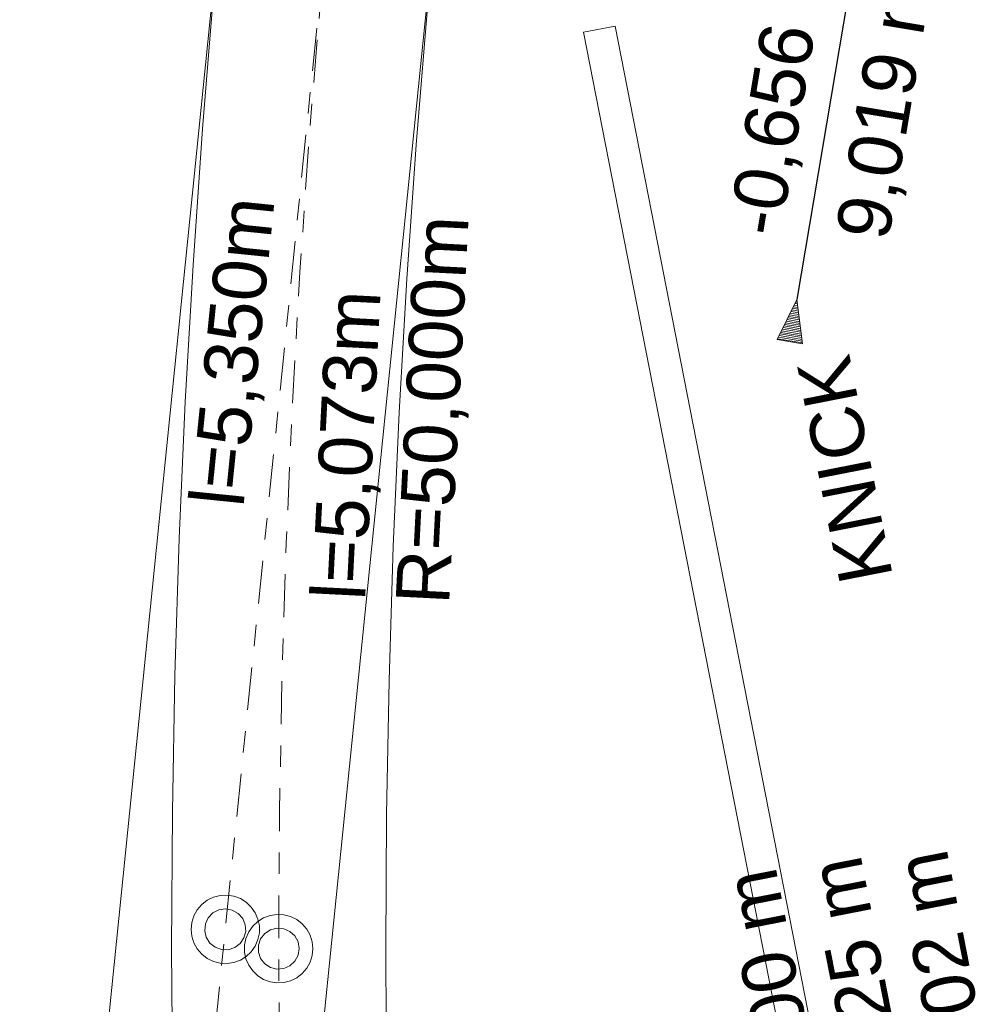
# Model space of a CAD drawing. Extents: x 4534443 to 4534638, y 5622054 to 5622365.
# Tile 63 of 79: x 4534532.08 to 4534536.51, y 5622313.47 to 5622318.07. Entities that reach past the tile are written whole.
import ezdxf

# ---------------------------------------------------------------- set-up
doc = ezdxf.new("R2010")
doc.units = 0
doc.linetypes.add('LT00000', pattern=[0])
doc.linetypes.add('LT00008', pattern=[0.42, 0.2, -0.1, 0.02, -0.1])
for name, color, linetype, lineweight, true_color in [('A-ELEMENTE', 18, 'LT00000', 5, 0x000000), ('A-LAENGEN', 18, 'LT00000', 5, 0x000000), ('ACHSEN', 18, 'LT00000', 5, 0x000000), ('GLEISE', 18, 'LT00000', 5, 0x000000), ('NEIGUNG', 18, 'LT00000', 5, 0x000000), ('Rundbord', 18, 'LT00000', 5, 0x000000)]:
    doc.layers.add(name, color=color, linetype=linetype, lineweight=lineweight, true_color=true_color)
doc.styles.add('TS100', font='arial.ttf', dxfattribs={"height": 0.2})

# ---------------------------------------------------------------- blocks, each defined once
blk = doc.blocks.new('SYMB1109')
at = {"color": 0, "linetype": 'ByBlock', "lineweight": -2, "flags": 128}
for points in [[(0.5, 0), (0.489765, 0.100649), (0.459479, 0.197178), (0.410382, 0.285634), (0.344483, 0.362396), (0.264482, 0.424322), (0.173653, 0.468876), (0.075714, 0.494234), (-0.025325, 0.499358), (-0.125326, 0.484039), (-0.220197, 0.448902), (-0.306053, 0.395388), (-0.379379, 0.325686), (-0.437173, 0.242651), (-0.47707, 0.149682), (-0.497435, 0.050584), (-0.497435, -0.050584), (-0.47707, -0.149682), (-0.437173, -0.242651), (-0.379379, -0.325686), (-0.306053, -0.395388), (-0.220197, -0.448902), (-0.125326, -0.484039), (-0.025325, -0.499358), (0.075714, -0.494234), (0.173653, -0.468876), (0.264482, -0.424322), (0.344483, -0.362396), (0.410382, -0.285634), (0.459479, -0.197178), (0.489765, -0.100649), (0.5, 0)], [(0.3, 0), (0.283745, 0.09741), (0.236742, 0.184264), (0.164084, 0.25115), (0.073646, 0.29082), (-0.024774, 0.298975), (-0.120509, 0.274732), (-0.203184, 0.220717), (-0.263842, 0.142784), (-0.295908, 0.049378), (-0.295908, -0.049378), (-0.263842, -0.142784), (-0.203184, -0.220717), (-0.120509, -0.274732), (-0.024774, -0.298975), (0.073646, -0.29082), (0.164084, -0.25115), (0.236742, -0.184264), (0.283745, -0.09741), (0.3, 0)]]:
    blk.add_lwpolyline(points, close=True, dxfattribs=at)
blk = doc.blocks.new('0050890N01')
at = {"color": 253, "linetype": 'ByBlock', "lineweight": 25, "true_color": 0xafafaf, "style": 'TS100'}
for s, p in [(' H=     1500 m', (-1.088194, 5.106944)), (' T=    2,625 m', (-1.070833, 4.706944)), (' f=   -0,002 m', (-1.022222, 4.306944))]:
    blk.add_text(s, height=0.25, dxfattribs=at).set_placement(p)
blk = doc.blocks.new('0050890N02')
at = {"color": 253, "linetype": 'ByBlock', "lineweight": 25, "true_color": 0xafafaf, "style": 'TS100'}
blk.add_text('KNICK', height=0.25, dxfattribs=at).set_placement((-0.51875, 4.306944))
blk = doc.blocks.new('SYMB16')
at = {"color": 0, "linetype": 'ByBlock', "lineweight": -2}
for p, q in [((0.780001, 0.234001), (0.780001, -0.234001)), ((0.780001, 0.234001), (0.780001, -0.234001)), ((0.780001, 0.234001), (0.780001, -0.234001)), ((0.780001, 0.234001), (0.780001, -0.234001)), ((0.780001, 0.234001), (0.780001, -0.234001)), ((0.780001, 0.234001), (0.780001, -0.234001)), ((0.780001, 0.234001), (0.780001, -0.234001)), ((0.780001, 0.234001), (0.780001, -0.234001)), ((0.780001, 0.234001), (0.780001, -0.234001)), ((0.780001, 0.234001), (0.780001, -0.234001)), ((0.780001, 0.234001), (0.780001, -0.234001)), ((0.780001, 0.234001), (0.780001, -0.234001)), ((0.780001, 0.234001), (0.780001, -0.234001)), ((0.780001, 0.234001), (0.780001, -0.234001)), ((0.780001, 0.234001), (0.780001, -0.234001)), ((0.780001, 0.234001), (0.780001, -0.234001)), ((0.780001, 0.234001), (0.780001, -0.234001)), ((0.780001, 0.234001), (0.780001, -0.234001)), ((0.780001, 0.234001), (0.780001, -0.234001)), ((0.780001, 0.234001), (0.780001, -0.234001)), ((0.780001, 0.234001), (0.780001, -0.234001)), ((0.780001, 0.234001), (0.780001, -0.234001)), ((0.780001, 0.234001), (0.780001, -0.234001)), ((0.780001, 0.234001), (0.780001, -0.234001)), ((0.780001, 0.234001), (0.780001, -0.234001)), ((0.780001, 0.234001), (0.780001, -0.234001)), ((0.820001, 0.246001), (0.820001, -0.246001)), ((0.820001, 0.246001), (0.820001, -0.246001)), ((0.820001, 0.246001), (0.820001, -0.246001)), ((0.820001, 0.246001), (0.820001, -0.246001)), ((0.820001, 0.246001), (0.820001, -0.246001)), ((0.820001, 0.246001), (0.820001, -0.246001)), ((0.820001, 0.246001), (0.820001, -0.246001)), ((0.820001, 0.246001), (0.820001, -0.246001)), ((0.820001, 0.246001), (0.820001, -0.246001)), ((0.820001, 0.246001), (0.820001, -0.246001)), ((0.820001, 0.246001), (0.820001, -0.246001)), ((0.820001, 0.246001), (0.820001, -0.246001)), ((0.820001, 0.246001), (0.820001, -0.246001)), ((0.820001, 0.246001), (0.820001, -0.246001)), ((0.820001, 0.246001), (0.820001, -0.246001)), ((0.820001, 0.246001), (0.820001, -0.246001)), ((0.820001, 0.246001), (0.820001, -0.246001)), ((0.820001, 0.246001), (0.820001, -0.246001)), ((0.820001, 0.246001), (0.820001, -0.246001)), ((0.820001, 0.246001), (0.820001, -0.246001)), ((0.820001, 0.246001), (0.820001, -0.246001)), ((0.820001, 0.246001), (0.820001, -0.246001)), ((0.820001, 0.246001), (0.820001, -0.246001)), ((0.820001, 0.246001), (0.820001, -0.246001)), ((0.820001, 0.246001), (0.820001, -0.246001)), ((0.820001, 0.246001), (0.820001, -0.246001)), ((0.860001, 0.258001), (0.860001, -0.258001)), ((0.860001, 0.258001), (0.860001, -0.258001)), ((0.860001, 0.258001), (0.860001, -0.258001)), ((0.860001, 0.258001), (0.860001, -0.258001)), ((0.860001, 0.258001), (0.860001, -0.258001)), ((0.860001, 0.258001), (0.860001, -0.258001)), ((0.860001, 0.258001), (0.860001, -0.258001)), ((0.860001, 0.258001), (0.860001, -0.258001)), ((0.860001, 0.258001), (0.860001, -0.258001)), ((0.860001, 0.258001), (0.860001, -0.258001)), ((0.860001, 0.258001), (0.860001, -0.258001)), ((0.860001, 0.258001), (0.860001, -0.258001)), ((0.860001, 0.258001), (0.860001, -0.258001)), ((0.860001, 0.258001), (0.860001, -0.258001)), ((0.860001, 0.258001), (0.860001, -0.258001)), ((0.860001, 0.258001), (0.860001, -0.258001)), ((0.860001, 0.258001), (0.860001, -0.258001)), ((0.860001, 0.258001), (0.860001, -0.258001)), ((0.860001, 0.258001), (0.860001, -0.258001)), ((0.860001, 0.258001), (0.860001, -0.258001)), ((0.860001, 0.258001), (0.860001, -0.258001)), ((0.860001, 0.258001), (0.860001, -0.258001)), ((0.860001, 0.258001), (0.860001, -0.258001)), ((0.860001, 0.258001), (0.860001, -0.258001)), ((0.860001, 0.258001), (0.860001, -0.258001)), ((0.860001, 0.258001), (0.860001, -0.258001)), ((0.900001, 0.270001), (0.900001, -0.270001)), ((0.900001, 0.270001), (0.900001, -0.270001)), ((0.900001, 0.270001), (0.900001, -0.270001)), ((0.900001, 0.270001), (0.900001, -0.270001)), ((0.900001, 0.270001), (0.900001, -0.270001)), ((0.900001, 0.270001), (0.900001, -0.270001)), ((0.900001, 0.270001), (0.900001, -0.270001)), ((0.900001, 0.270001), (0.900001, -0.270001)), ((0.900001, 0.270001), (0.900001, -0.270001)), ((0.900001, 0.270001), (0.900001, -0.270001)), ((0.900001, 0.270001), (0.900001, -0.270001)), ((0.900001, 0.270001), (0.900001, -0.270001)), ((0.900001, 0.270001), (0.900001, -0.270001)), ((0.900001, 0.270001), (0.900001, -0.270001)), ((0.900001, 0.270001), (0.900001, -0.270001)), ((0.900001, 0.270001), (0.900001, -0.270001)), ((0.900001, 0.270001), (0.900001, -0.270001)), ((0.900001, 0.270001), (0.900001, -0.270001)), ((0.900001, 0.270001), (0.900001, -0.270001)), ((0.900001, 0.270001), (0.900001, -0.270001)), ((0.900001, 0.270001), (0.900001, -0.270001)), ((0.900001, 0.270001), (0.900001, -0.270001)), ((0.900001, 0.270001), (0.900001, -0.270001)), ((0.900001, 0.270001), (0.900001, -0.270001)), ((0.900001, 0.270001), (0.900001, -0.270001)), ((0.900001, 0.270001), (0.900001, -0.270001)), ((0.940001, 0.282001), (0.940001, -0.282001)), ((0.940001, 0.282001), (0.940001, -0.282001)), ((0.940001, 0.282001), (0.940001, -0.282001)), ((0.940001, 0.282001), (0.940001, -0.282001)), ((0.940001, 0.282001), (0.940001, -0.282001)), ((0.940001, 0.282001), (0.940001, -0.282001)), ((0.940001, 0.282001), (0.940001, -0.282001)), ((0.940001, 0.282001), (0.940001, -0.282001)), ((0.940001, 0.282001), (0.940001, -0.282001)), ((0.940001, 0.282001), (0.940001, -0.282001)), ((0.940001, 0.282001), (0.940001, -0.282001)), ((0.940001, 0.282001), (0.940001, -0.282001)), ((0.940001, 0.282001), (0.940001, -0.282001)), ((0.940001, 0.282001), (0.940001, -0.282001)), ((0.940001, 0.282001), (0.940001, -0.282001)), ((0.940001, 0.282001), (0.940001, -0.282001)), ((0.940001, 0.282001), (0.940001, -0.282001)), ((0.940001, 0.282001), (0.940001, -0.282001)), ((0.940001, 0.282001), (0.940001, -0.282001)), ((0.940001, 0.282001), (0.940001, -0.282001)), ((0.940001, 0.282001), (0.940001, -0.282001)), ((0.940001, 0.282001), (0.940001, -0.282001)), ((0.940001, 0.282001), (0.940001, -0.282001)), ((0.940001, 0.282001), (0.940001, -0.282001)), ((0.940001, 0.282001), (0.940001, -0.282001)), ((0.940001, 0.282001), (0.940001, -0.282001)), ((0.980001, 0.294001), (0.980001, -0.294001)), ((0.980001, 0.294001), (0.980001, -0.294001)), ((0.980001, 0.294001), (0.980001, -0.294001)), ((0.980001, 0.294001), (0.980001, -0.294001)), ((0.980001, 0.294001), (0.980001, -0.294001)), ((0.980001, 0.294001), (0.980001, -0.294001)), ((0.980001, 0.294001), (0.980001, -0.294001)), ((0.980001, 0.294001), (0.980001, -0.294001)), ((0.980001, 0.294001), (0.980001, -0.294001)), ((0.980001, 0.294001), (0.980001, -0.294001)), ((0.980001, 0.294001), (0.980001, -0.294001)), ((0.980001, 0.294001), (0.980001, -0.294001)), ((0.980001, 0.294001), (0.980001, -0.294001)), ((0.980001, 0.294001), (0.980001, -0.294001)), ((0.980001, 0.294001), (0.980001, -0.294001)), ((0.980001, 0.294001), (0.980001, -0.294001)), ((0.980001, 0.294001), (0.980001, -0.294001)), ((0.980001, 0.294001), (0.980001, -0.294001)), ((0.980001, 0.294001), (0.980001, -0.294001)), ((0.980001, 0.294001), (0.980001, -0.294001)), ((0.980001, 0.294001), (0.980001, -0.294001)), ((0.980001, 0.294001), (0.980001, -0.294001)), ((0.980001, 0.294001), (0.980001, -0.294001)), ((0.980001, 0.294001), (0.980001, -0.294001)), ((0.980001, 0.294001), (0.980001, -0.294001)), ((0.980001, 0.294001), (0.980001, -0.294001)), ((0.020001, 0.006001), (0.020001, -0.006001)), ((0.020001, 0.006001), (0.020001, -0.006001)), ((0.020001, 0.006001), (0.020001, -0.006001)), ((0.020001, 0.006001), (0.020001, -0.006001)), ((0.020001, 0.006001), (0.020001, -0.006001)), ((0.020001, 0.006001), (0.020001, -0.006001)), ((0.020001, 0.006001), (0.020001, -0.006001)), ((0.020001, 0.006001), (0.020001, -0.006001)), ((0.020001, 0.006001), (0.020001, -0.006001)), ((0.020001, 0.006001), (0.020001, -0.006001)), ((0.020001, 0.006001), (0.020001, -0.006001)), ((0.020001, 0.006001), (0.020001, -0.006001)), ((0.020001, 0.006001), (0.020001, -0.006001)), ((0.020001, 0.006001), (0.020001, -0.006001)), ((0.020001, 0.006001), (0.020001, -0.006001)), ((0.020001, 0.006001), (0.020001, -0.006001)), ((0.020001, 0.006001), (0.020001, -0.006001)), ((0.020001, 0.006001), (0.020001, -0.006001)), ((0.020001, 0.006001), (0.020001, -0.006001)), ((0.020001, 0.006001), (0.020001, -0.006001)), ((0.020001, 0.006001), (0.020001, -0.006001)), ((0.020001, 0.006001), (0.020001, -0.006001)), ((0.020001, 0.006001), (0.020001, -0.006001)), ((0.020001, 0.006001), (0.020001, -0.006001)), ((0.020001, 0.006001), (0.020001, -0.006001)), ((0.020001, 0.006001), (0.020001, -0.006001)), ((0.060001, 0.018001), (0.060001, -0.018001)), ((0.060001, 0.018001), (0.060001, -0.018001)), ((0.060001, 0.018001), (0.060001, -0.018001)), ((0.060001, 0.018001), (0.060001, -0.018001)), ((0.060001, 0.018001), (0.060001, -0.018001)), ((0.060001, 0.018001), (0.060001, -0.018001)), ((0.060001, 0.018001), (0.060001, -0.018001)), ((0.060001, 0.018001), (0.060001, -0.018001)), ((0.060001, 0.018001), (0.060001, -0.018001)), ((0.060001, 0.018001), (0.060001, -0.018001)), ((0.060001, 0.018001), (0.060001, -0.018001)), ((0.060001, 0.018001), (0.060001, -0.018001)), ((0.060001, 0.018001), (0.060001, -0.018001)), ((0.060001, 0.018001), (0.060001, -0.018001)), ((0.060001, 0.018001), (0.060001, -0.018001)), ((0.060001, 0.018001), (0.060001, -0.018001)), ((0.060001, 0.018001), (0.060001, -0.018001)), ((0.060001, 0.018001), (0.060001, -0.018001)), ((0.060001, 0.018001), (0.060001, -0.018001)), ((0.060001, 0.018001), (0.060001, -0.018001)), ((0.060001, 0.018001), (0.060001, -0.018001)), ((0.060001, 0.018001), (0.060001, -0.018001)), ((0.060001, 0.018001), (0.060001, -0.018001)), ((0.060001, 0.018001), (0.060001, -0.018001)), ((0.060001, 0.018001), (0.060001, -0.018001)), ((0.060001, 0.018001), (0.060001, -0.018001)), ((0.100001, 0.030001), (0.100001, -0.030001)), ((0.100001, 0.030001), (0.100001, -0.030001)), ((0.100001, 0.030001), (0.100001, -0.030001)), ((0.100001, 0.030001), (0.100001, -0.030001)), ((0.100001, 0.030001), (0.100001, -0.030001)), ((0.100001, 0.030001), (0.100001, -0.030001)), ((0.100001, 0.030001), (0.100001, -0.030001)), ((0.100001, 0.030001), (0.100001, -0.030001)), ((0.100001, 0.030001), (0.100001, -0.030001)), ((0.100001, 0.030001), (0.100001, -0.030001)), ((0.100001, 0.030001), (0.100001, -0.030001)), ((0.100001, 0.030001), (0.100001, -0.030001)), ((0.100001, 0.030001), (0.100001, -0.030001)), ((0.100001, 0.030001), (0.100001, -0.030001)), ((0.100001, 0.030001), (0.100001, -0.030001)), ((0.100001, 0.030001), (0.100001, -0.030001)), ((0.100001, 0.030001), (0.100001, -0.030001)), ((0.100001, 0.030001), (0.100001, -0.030001)), ((0.100001, 0.030001), (0.100001, -0.030001)), ((0.100001, 0.030001), (0.100001, -0.030001)), ((0.100001, 0.030001), (0.100001, -0.030001)), ((0.100001, 0.030001), (0.100001, -0.030001)), ((0.100001, 0.030001), (0.100001, -0.030001)), ((0.100001, 0.030001), (0.100001, -0.030001)), ((0.100001, 0.030001), (0.100001, -0.030001)), ((0.100001, 0.030001), (0.100001, -0.030001)), ((0.140001, 0.042001), (0.140001, -0.042001)), ((0.140001, 0.042001), (0.140001, -0.042001)), ((0.140001, 0.042001), (0.140001, -0.042001)), ((0.140001, 0.042001), (0.140001, -0.042001)), ((0.140001, 0.042001), (0.140001, -0.042001)), ((0.140001, 0.042001), (0.140001, -0.042001)), ((0.140001, 0.042001), (0.140001, -0.042001)), ((0.140001, 0.042001), (0.140001, -0.042001)), ((0.140001, 0.042001), (0.140001, -0.042001)), ((0.140001, 0.042001), (0.140001, -0.042001)), ((0.140001, 0.042001), (0.140001, -0.042001)), ((0.140001, 0.042001), (0.140001, -0.042001)), ((0.140001, 0.042001), (0.140001, -0.042001)), ((0.140001, 0.042001), (0.140001, -0.042001)), ((0.140001, 0.042001), (0.140001, -0.042001)), ((0.140001, 0.042001), (0.140001, -0.042001)), ((0.140001, 0.042001), (0.140001, -0.042001)), ((0.140001, 0.042001), (0.140001, -0.042001)), ((0.140001, 0.042001), (0.140001, -0.042001)), ((0.140001, 0.042001), (0.140001, -0.042001)), ((0.140001, 0.042001), (0.140001, -0.042001)), ((0.140001, 0.042001), (0.140001, -0.042001)), ((0.140001, 0.042001), (0.140001, -0.042001)), ((0.140001, 0.042001), (0.140001, -0.042001)), ((0.140001, 0.042001), (0.140001, -0.042001)), ((0.140001, 0.042001), (0.140001, -0.042001)), ((0.180001, 0.054001), (0.180001, -0.054001)), ((0.180001, 0.054001), (0.180001, -0.054001)), ((0.180001, 0.054001), (0.180001, -0.054001)), ((0.180001, 0.054001), (0.180001, -0.054001)), ((0.180001, 0.054001), (0.180001, -0.054001)), ((0.180001, 0.054001), (0.180001, -0.054001)), ((0.180001, 0.054001), (0.180001, -0.054001)), ((0.180001, 0.054001), (0.180001, -0.054001)), ((0.180001, 0.054001), (0.180001, -0.054001)), ((0.180001, 0.054001), (0.180001, -0.054001)), ((0.180001, 0.054001), (0.180001, -0.054001)), ((0.180001, 0.054001), (0.180001, -0.054001)), ((0.180001, 0.054001), (0.180001, -0.054001)), ((0.180001, 0.054001), (0.180001, -0.054001)), ((0.180001, 0.054001), (0.180001, -0.054001)), ((0.180001, 0.054001), (0.180001, -0.054001)), ((0.180001, 0.054001), (0.180001, -0.054001)), ((0.180001, 0.054001), (0.180001, -0.054001)), ((0.180001, 0.054001), (0.180001, -0.054001)), ((0.180001, 0.054001), (0.180001, -0.054001)), ((0.180001, 0.054001), (0.180001, -0.054001)), ((0.180001, 0.054001), (0.180001, -0.054001)), ((0.180001, 0.054001), (0.180001, -0.054001)), ((0.180001, 0.054001), (0.180001, -0.054001)), ((0.180001, 0.054001), (0.180001, -0.054001)), ((0.180001, 0.054001), (0.180001, -0.054001)), ((0.220001, 0.066001), (0.220001, -0.066001)), ((0.220001, 0.066001), (0.220001, -0.066001)), ((0.220001, 0.066001), (0.220001, -0.066001)), ((0.220001, 0.066001), (0.220001, -0.066001)), ((0.220001, 0.066001), (0.220001, -0.066001)), ((0.220001, 0.066001), (0.220001, -0.066001)), ((0.220001, 0.066001), (0.220001, -0.066001)), ((0.220001, 0.066001), (0.220001, -0.066001)), ((0.220001, 0.066001), (0.220001, -0.066001)), ((0.220001, 0.066001), (0.220001, -0.066001)), ((0.220001, 0.066001), (0.220001, -0.066001)), ((0.220001, 0.066001), (0.220001, -0.066001)), ((0.220001, 0.066001), (0.220001, -0.066001)), ((0.220001, 0.066001), (0.220001, -0.066001)), ((0.220001, 0.066001), (0.220001, -0.066001)), ((0.220001, 0.066001), (0.220001, -0.066001)), ((0.220001, 0.066001), (0.220001, -0.066001)), ((0.220001, 0.066001), (0.220001, -0.066001)), ((0.220001, 0.066001), (0.220001, -0.066001)), ((0.220001, 0.066001), (0.220001, -0.066001)), ((0.220001, 0.066001), (0.220001, -0.066001)), ((0.220001, 0.066001), (0.220001, -0.066001)), ((0.220001, 0.066001), (0.220001, -0.066001)), ((0.220001, 0.066001), (0.220001, -0.066001)), ((0.220001, 0.066001), (0.220001, -0.066001)), ((0.220001, 0.066001), (0.220001, -0.066001)), ((0.260001, 0.078001), (0.260001, -0.078001)), ((0.260001, 0.078001), (0.260001, -0.078001)), ((0.260001, 0.078001), (0.260001, -0.078001)), ((0.260001, 0.078001), (0.260001, -0.078001)), ((0.260001, 0.078001), (0.260001, -0.078001)), ((0.260001, 0.078001), (0.260001, -0.078001)), ((0.260001, 0.078001), (0.260001, -0.078001)), ((0.260001, 0.078001), (0.260001, -0.078001)), ((0.260001, 0.078001), (0.260001, -0.078001)), ((0.260001, 0.078001), (0.260001, -0.078001)), ((0.260001, 0.078001), (0.260001, -0.078001)), ((0.260001, 0.078001), (0.260001, -0.078001)), ((0.260001, 0.078001), (0.260001, -0.078001)), ((0.260001, 0.078001), (0.260001, -0.078001)), ((0.260001, 0.078001), (0.260001, -0.078001)), ((0.260001, 0.078001), (0.260001, -0.078001)), ((0.260001, 0.078001), (0.260001, -0.078001)), ((0.260001, 0.078001), (0.260001, -0.078001)), ((0.260001, 0.078001), (0.260001, -0.078001)), ((0.260001, 0.078001), (0.260001, -0.078001)), ((0.260001, 0.078001), (0.260001, -0.078001)), ((0.260001, 0.078001), (0.260001, -0.078001)), ((0.260001, 0.078001), (0.260001, -0.078001)), ((0.260001, 0.078001), (0.260001, -0.078001)), ((0.260001, 0.078001), (0.260001, -0.078001)), ((0.260001, 0.078001), (0.260001, -0.078001)), ((0.300001, 0.090001), (0.300001, -0.090001)), ((0.300001, 0.090001), (0.300001, -0.090001)), ((0.300001, 0.090001), (0.300001, -0.090001)), ((0.300001, 0.090001), (0.300001, -0.090001)), ((0.300001, 0.090001), (0.300001, -0.090001)), ((0.300001, 0.090001), (0.300001, -0.090001)), ((0.300001, 0.090001), (0.300001, -0.090001)), ((0.300001, 0.090001), (0.300001, -0.090001)), ((0.300001, 0.090001), (0.300001, -0.090001)), ((0.300001, 0.090001), (0.300001, -0.090001)), ((0.300001, 0.090001), (0.300001, -0.090001)), ((0.300001, 0.090001), (0.300001, -0.090001)), ((0.300001, 0.090001), (0.300001, -0.090001)), ((0.300001, 0.090001), (0.300001, -0.090001)), ((0.300001, 0.090001), (0.300001, -0.090001)), ((0.300001, 0.090001), (0.300001, -0.090001)), ((0.300001, 0.090001), (0.300001, -0.090001)), ((0.300001, 0.090001), (0.300001, -0.090001)), ((0.300001, 0.090001), (0.300001, -0.090001)), ((0.300001, 0.090001), (0.300001, -0.090001)), ((0.300001, 0.090001), (0.300001, -0.090001)), ((0.300001, 0.090001), (0.300001, -0.090001)), ((0.300001, 0.090001), (0.300001, -0.090001)), ((0.300001, 0.090001), (0.300001, -0.090001)), ((0.300001, 0.090001), (0.300001, -0.090001)), ((0.300001, 0.090001), (0.300001, -0.090001)), ((0.340001, 0.102001), (0.340001, -0.102001)), ((0.340001, 0.102001), (0.340001, -0.102001)), ((0.340001, 0.102001), (0.340001, -0.102001)), ((0.340001, 0.102001), (0.340001, -0.102001)), ((0.340001, 0.102001), (0.340001, -0.102001)), ((0.340001, 0.102001), (0.340001, -0.102001)), ((0.340001, 0.102001), (0.340001, -0.102001)), ((0.340001, 0.102001), (0.340001, -0.102001)), ((0.340001, 0.102001), (0.340001, -0.102001)), ((0.340001, 0.102001), (0.340001, -0.102001)), ((0.340001, 0.102001), (0.340001, -0.102001)), ((0.340001, 0.102001), (0.340001, -0.102001)), ((0.340001, 0.102001), (0.340001, -0.102001)), ((0.340001, 0.102001), (0.340001, -0.102001)), ((0.340001, 0.102001), (0.340001, -0.102001)), ((0.340001, 0.102001), (0.340001, -0.102001)), ((0.340001, 0.102001), (0.340001, -0.102001)), ((0.340001, 0.102001), (0.340001, -0.102001)), ((0.340001, 0.102001), (0.340001, -0.102001)), ((0.340001, 0.102001), (0.340001, -0.102001)), ((0.340001, 0.102001), (0.340001, -0.102001)), ((0.340001, 0.102001), (0.340001, -0.102001)), ((0.340001, 0.102001), (0.340001, -0.102001)), ((0.340001, 0.102001), (0.340001, -0.102001)), ((0.340001, 0.102001), (0.340001, -0.102001)), ((0.340001, 0.102001), (0.340001, -0.102001)), ((0.380001, 0.114001), (0.380001, -0.114001)), ((0.380001, 0.114001), (0.380001, -0.114001)), ((0.380001, 0.114001), (0.380001, -0.114001)), ((0.380001, 0.114001), (0.380001, -0.114001)), ((0.380001, 0.114001), (0.380001, -0.114001)), ((0.380001, 0.114001), (0.380001, -0.114001)), ((0.380001, 0.114001), (0.380001, -0.114001)), ((0.380001, 0.114001), (0.380001, -0.114001)), ((0.380001, 0.114001), (0.380001, -0.114001)), ((0.380001, 0.114001), (0.380001, -0.114001)), ((0.380001, 0.114001), (0.380001, -0.114001)), ((0.380001, 0.114001), (0.380001, -0.114001)), ((0.380001, 0.114001), (0.380001, -0.114001)), ((0.380001, 0.114001), (0.380001, -0.114001)), ((0.380001, 0.114001), (0.380001, -0.114001)), ((0.380001, 0.114001), (0.380001, -0.114001)), ((0.380001, 0.114001), (0.380001, -0.114001)), ((0.380001, 0.114001), (0.380001, -0.114001)), ((0.380001, 0.114001), (0.380001, -0.114001)), ((0.380001, 0.114001), (0.380001, -0.114001)), ((0.380001, 0.114001), (0.380001, -0.114001)), ((0.380001, 0.114001), (0.380001, -0.114001)), ((0.380001, 0.114001), (0.380001, -0.114001)), ((0.380001, 0.114001), (0.380001, -0.114001)), ((0.380001, 0.114001), (0.380001, -0.114001)), ((0.380001, 0.114001), (0.380001, -0.114001)), ((0.420001, 0.126001), (0.420001, -0.126001)), ((0.420001, 0.126001), (0.420001, -0.126001)), ((0.420001, 0.126001), (0.420001, -0.126001)), ((0.420001, 0.126001), (0.420001, -0.126001)), ((0.420001, 0.126001), (0.420001, -0.126001)), ((0.420001, 0.126001), (0.420001, -0.126001)), ((0.420001, 0.126001), (0.420001, -0.126001)), ((0.420001, 0.126001), (0.420001, -0.126001)), ((0.420001, 0.126001), (0.420001, -0.126001)), ((0.420001, 0.126001), (0.420001, -0.126001)), ((0.420001, 0.126001), (0.420001, -0.126001)), ((0.420001, 0.126001), (0.420001, -0.126001)), ((0.420001, 0.126001), (0.420001, -0.126001)), ((0.420001, 0.126001), (0.420001, -0.126001)), ((0.420001, 0.126001), (0.420001, -0.126001)), ((0.420001, 0.126001), (0.420001, -0.126001)), ((0.420001, 0.126001), (0.420001, -0.126001)), ((0.420001, 0.126001), (0.420001, -0.126001)), ((0.420001, 0.126001), (0.420001, -0.126001)), ((0.420001, 0.126001), (0.420001, -0.126001)), ((0.420001, 0.126001), (0.420001, -0.126001)), ((0.420001, 0.126001), (0.420001, -0.126001)), ((0.420001, 0.126001), (0.420001, -0.126001)), ((0.420001, 0.126001), (0.420001, -0.126001)), ((0.420001, 0.126001), (0.420001, -0.126001)), ((0.420001, 0.126001), (0.420001, -0.126001)), ((0.460001, 0.138001), (0.460001, -0.138001)), ((0.460001, 0.138001), (0.460001, -0.138001)), ((0.460001, 0.138001), (0.460001, -0.138001)), ((0.460001, 0.138001), (0.460001, -0.138001)), ((0.460001, 0.138001), (0.460001, -0.138001)), ((0.460001, 0.138001), (0.460001, -0.138001)), ((0.460001, 0.138001), (0.460001, -0.138001)), ((0.460001, 0.138001), (0.460001, -0.138001)), ((0.460001, 0.138001), (0.460001, -0.138001)), ((0.460001, 0.138001), (0.460001, -0.138001)), ((0.460001, 0.138001), (0.460001, -0.138001)), ((0.460001, 0.138001), (0.460001, -0.138001)), ((0.460001, 0.138001), (0.460001, -0.138001)), ((0.460001, 0.138001), (0.460001, -0.138001)), ((0.460001, 0.138001), (0.460001, -0.138001)), ((0.460001, 0.138001), (0.460001, -0.138001)), ((0.460001, 0.138001), (0.460001, -0.138001)), ((0.460001, 0.138001), (0.460001, -0.138001)), ((0.460001, 0.138001), (0.460001, -0.138001)), ((0.460001, 0.138001), (0.460001, -0.138001)), ((0.460001, 0.138001), (0.460001, -0.138001)), ((0.460001, 0.138001), (0.460001, -0.138001)), ((0.460001, 0.138001), (0.460001, -0.138001)), ((0.460001, 0.138001), (0.460001, -0.138001)), ((0.460001, 0.138001), (0.460001, -0.138001)), ((0.460001, 0.138001), (0.460001, -0.138001)), ((0.500001, 0.150001), (0.500001, -0.150001)), ((0.500001, 0.150001), (0.500001, -0.150001)), ((0.500001, 0.150001), (0.500001, -0.150001)), ((0.500001, 0.150001), (0.500001, -0.150001)), ((0.500001, 0.150001), (0.500001, -0.150001)), ((0.500001, 0.150001), (0.500001, -0.150001)), ((0.500001, 0.150001), (0.500001, -0.150001)), ((0.500001, 0.150001), (0.500001, -0.150001)), ((0.500001, 0.150001), (0.500001, -0.150001)), ((0.500001, 0.150001), (0.500001, -0.150001)), ((0.500001, 0.150001), (0.500001, -0.150001)), ((0.500001, 0.150001), (0.500001, -0.150001)), ((0.500001, 0.150001), (0.500001, -0.150001)), ((0.500001, 0.150001), (0.500001, -0.150001)), ((0.500001, 0.150001), (0.500001, -0.150001)), ((0.500001, 0.150001), (0.500001, -0.150001)), ((0.500001, 0.150001), (0.500001, -0.150001)), ((0.500001, 0.150001), (0.500001, -0.150001)), ((0.500001, 0.150001), (0.500001, -0.150001)), ((0.500001, 0.150001), (0.500001, -0.150001)), ((0.500001, 0.150001), (0.500001, -0.150001)), ((0.500001, 0.150001), (0.500001, -0.150001)), ((0.500001, 0.150001), (0.500001, -0.150001)), ((0.500001, 0.150001), (0.500001, -0.150001)), ((0.500001, 0.150001), (0.500001, -0.150001)), ((0.500001, 0.150001), (0.500001, -0.150001)), ((0.540001, 0.162001), (0.540001, -0.162001)), ((0.540001, 0.162001), (0.540001, -0.162001)), ((0.540001, 0.162001), (0.540001, -0.162001)), ((0.540001, 0.162001), (0.540001, -0.162001)), ((0.540001, 0.162001), (0.540001, -0.162001)), ((0.540001, 0.162001), (0.540001, -0.162001)), ((0.540001, 0.162001), (0.540001, -0.162001)), ((0.540001, 0.162001), (0.540001, -0.162001)), ((0.540001, 0.162001), (0.540001, -0.162001)), ((0.540001, 0.162001), (0.540001, -0.162001)), ((0.540001, 0.162001), (0.540001, -0.162001)), ((0.540001, 0.162001), (0.540001, -0.162001)), ((0.540001, 0.162001), (0.540001, -0.162001)), ((0.540001, 0.162001), (0.540001, -0.162001)), ((0.540001, 0.162001), (0.540001, -0.162001)), ((0.540001, 0.162001), (0.540001, -0.162001)), ((0.540001, 0.162001), (0.540001, -0.162001)), ((0.540001, 0.162001), (0.540001, -0.162001)), ((0.540001, 0.162001), (0.540001, -0.162001)), ((0.540001, 0.162001), (0.540001, -0.162001)), ((0.540001, 0.162001), (0.540001, -0.162001)), ((0.540001, 0.162001), (0.540001, -0.162001)), ((0.540001, 0.162001), (0.540001, -0.162001)), ((0.540001, 0.162001), (0.540001, -0.162001)), ((0.540001, 0.162001), (0.540001, -0.162001)), ((0.540001, 0.162001), (0.540001, -0.162001)), ((0.580001, 0.174001), (0.580001, -0.174001)), ((0.580001, 0.174001), (0.580001, -0.174001)), ((0.580001, 0.174001), (0.580001, -0.174001)), ((0.580001, 0.174001), (0.580001, -0.174001)), ((0.580001, 0.174001), (0.580001, -0.174001)), ((0.580001, 0.174001), (0.580001, -0.174001)), ((0.580001, 0.174001), (0.580001, -0.174001)), ((0.580001, 0.174001), (0.580001, -0.174001)), ((0.580001, 0.174001), (0.580001, -0.174001)), ((0.580001, 0.174001), (0.580001, -0.174001)), ((0.580001, 0.174001), (0.580001, -0.174001)), ((0.580001, 0.174001), (0.580001, -0.174001)), ((0.580001, 0.174001), (0.580001, -0.174001)), ((0.580001, 0.174001), (0.580001, -0.174001)), ((0.580001, 0.174001), (0.580001, -0.174001)), ((0.580001, 0.174001), (0.580001, -0.174001)), ((0.580001, 0.174001), (0.580001, -0.174001)), ((0.580001, 0.174001), (0.580001, -0.174001)), ((0.580001, 0.174001), (0.580001, -0.174001)), ((0.580001, 0.174001), (0.580001, -0.174001)), ((0.580001, 0.174001), (0.580001, -0.174001)), ((0.580001, 0.174001), (0.580001, -0.174001)), ((0.580001, 0.174001), (0.580001, -0.174001)), ((0.580001, 0.174001), (0.580001, -0.174001)), ((0.580001, 0.174001), (0.580001, -0.174001)), ((0.580001, 0.174001), (0.580001, -0.174001)), ((0.620001, 0.186001), (0.620001, -0.186001)), ((0.620001, 0.186001), (0.620001, -0.186001)), ((0.620001, 0.186001), (0.620001, -0.186001)), ((0.620001, 0.186001), (0.620001, -0.186001)), ((0.620001, 0.186001), (0.620001, -0.186001)), ((0.620001, 0.186001), (0.620001, -0.186001)), ((0.620001, 0.186001), (0.620001, -0.186001)), ((0.620001, 0.186001), (0.620001, -0.186001)), ((0.620001, 0.186001), (0.620001, -0.186001)), ((0.620001, 0.186001), (0.620001, -0.186001)), ((0.620001, 0.186001), (0.620001, -0.186001)), ((0.620001, 0.186001), (0.620001, -0.186001)), ((0.620001, 0.186001), (0.620001, -0.186001)), ((0.620001, 0.186001), (0.620001, -0.186001)), ((0.620001, 0.186001), (0.620001, -0.186001)), ((0.620001, 0.186001), (0.620001, -0.186001)), ((0.620001, 0.186001), (0.620001, -0.186001)), ((0.620001, 0.186001), (0.620001, -0.186001)), ((0.620001, 0.186001), (0.620001, -0.186001)), ((0.620001, 0.186001), (0.620001, -0.186001)), ((0.620001, 0.186001), (0.620001, -0.186001)), ((0.620001, 0.186001), (0.620001, -0.186001)), ((0.620001, 0.186001), (0.620001, -0.186001)), ((0.620001, 0.186001), (0.620001, -0.186001)), ((0.620001, 0.186001), (0.620001, -0.186001)), ((0.620001, 0.186001), (0.620001, -0.186001)), ((0.660001, 0.198001), (0.660001, -0.198001)), ((0.660001, 0.198001), (0.660001, -0.198001)), ((0.660001, 0.198001), (0.660001, -0.198001)), ((0.660001, 0.198001), (0.660001, -0.198001)), ((0.660001, 0.198001), (0.660001, -0.198001)), ((0.660001, 0.198001), (0.660001, -0.198001)), ((0.660001, 0.198001), (0.660001, -0.198001)), ((0.660001, 0.198001), (0.660001, -0.198001)), ((0.660001, 0.198001), (0.660001, -0.198001)), ((0.660001, 0.198001), (0.660001, -0.198001)), ((0.660001, 0.198001), (0.660001, -0.198001)), ((0.660001, 0.198001), (0.660001, -0.198001)), ((0.660001, 0.198001), (0.660001, -0.198001)), ((0.660001, 0.198001), (0.660001, -0.198001)), ((0.660001, 0.198001), (0.660001, -0.198001)), ((0.660001, 0.198001), (0.660001, -0.198001)), ((0.660001, 0.198001), (0.660001, -0.198001)), ((0.660001, 0.198001), (0.660001, -0.198001)), ((0.660001, 0.198001), (0.660001, -0.198001)), ((0.660001, 0.198001), (0.660001, -0.198001)), ((0.660001, 0.198001), (0.660001, -0.198001)), ((0.660001, 0.198001), (0.660001, -0.198001)), ((0.660001, 0.198001), (0.660001, -0.198001)), ((0.660001, 0.198001), (0.660001, -0.198001)), ((0.660001, 0.198001), (0.660001, -0.198001)), ((0.660001, 0.198001), (0.660001, -0.198001)), ((0.700001, 0.210001), (0.700001, -0.210001)), ((0.700001, 0.210001), (0.700001, -0.210001)), ((0.700001, 0.210001), (0.700001, -0.210001)), ((0.700001, 0.210001), (0.700001, -0.210001)), ((0.700001, 0.210001), (0.700001, -0.210001)), ((0.700001, 0.210001), (0.700001, -0.210001)), ((0.700001, 0.210001), (0.700001, -0.210001)), ((0.700001, 0.210001), (0.700001, -0.210001)), ((0.700001, 0.210001), (0.700001, -0.210001)), ((0.700001, 0.210001), (0.700001, -0.210001)), ((0.700001, 0.210001), (0.700001, -0.210001)), ((0.700001, 0.210001), (0.700001, -0.210001)), ((0.700001, 0.210001), (0.700001, -0.210001)), ((0.700001, 0.210001), (0.700001, -0.210001)), ((0.700001, 0.210001), (0.700001, -0.210001)), ((0.700001, 0.210001), (0.700001, -0.210001)), ((0.700001, 0.210001), (0.700001, -0.210001)), ((0.700001, 0.210001), (0.700001, -0.210001)), ((0.700001, 0.210001), (0.700001, -0.210001)), ((0.700001, 0.210001), (0.700001, -0.210001)), ((0.700001, 0.210001), (0.700001, -0.210001)), ((0.700001, 0.210001), (0.700001, -0.210001)), ((0.700001, 0.210001), (0.700001, -0.210001)), ((0.700001, 0.210001), (0.700001, -0.210001)), ((0.700001, 0.210001), (0.700001, -0.210001)), ((0.700001, 0.210001), (0.700001, -0.210001)), ((0.740001, 0.222001), (0.740001, -0.222001)), ((0.740001, 0.222001), (0.740001, -0.222001)), ((0.740001, 0.222001), (0.740001, -0.222001)), ((0.740001, 0.222001), (0.740001, -0.222001)), ((0.740001, 0.222001), (0.740001, -0.222001)), ((0.740001, 0.222001), (0.740001, -0.222001)), ((0.740001, 0.222001), (0.740001, -0.222001)), ((0.740001, 0.222001), (0.740001, -0.222001)), ((0.740001, 0.222001), (0.740001, -0.222001)), ((0.740001, 0.222001), (0.740001, -0.222001)), ((0.740001, 0.222001), (0.740001, -0.222001)), ((0.740001, 0.222001), (0.740001, -0.222001)), ((0.740001, 0.222001), (0.740001, -0.222001)), ((0.740001, 0.222001), (0.740001, -0.222001)), ((0.740001, 0.222001), (0.740001, -0.222001)), ((0.740001, 0.222001), (0.740001, -0.222001)), ((0.740001, 0.222001), (0.740001, -0.222001)), ((0.740001, 0.222001), (0.740001, -0.222001)), ((0.740001, 0.222001), (0.740001, -0.222001)), ((0.740001, 0.222001), (0.740001, -0.222001)), ((0.740001, 0.222001), (0.740001, -0.222001)), ((0.740001, 0.222001), (0.740001, -0.222001)), ((0.740001, 0.222001), (0.740001, -0.222001)), ((0.740001, 0.222001), (0.740001, -0.222001)), ((0.740001, 0.222001), (0.740001, -0.222001)), ((0.740001, 0.222001), (0.740001, -0.222001))]:
    blk.add_line(p, q, dxfattribs=at)
at = {"color": 0, "linetype": 'ByBlock', "lineweight": -2, "flags": 128}
blk.add_lwpolyline([(1, 0.3), (0, 0), (1, -0.3), (1, 0.3)], close=True, dxfattribs=at)
blk.add_lwpolyline([(1, 0.3), (0, 0), (1, -0.3), (1, 0.3)], close=True, dxfattribs=at)
blk.add_lwpolyline([(1, 0.3), (0, 0), (1, -0.3), (1, 0.3)], close=True, dxfattribs=at)
blk.add_lwpolyline([(1, 0.3), (0, 0), (1, -0.3), (1, 0.3)], close=True, dxfattribs=at)
blk.add_lwpolyline([(1, 0.3), (0, 0), (1, -0.3), (1, 0.3)], close=True, dxfattribs=at)
blk.add_lwpolyline([(1, 0.3), (0, 0), (1, -0.3), (1, 0.3)], close=True, dxfattribs=at)
blk.add_lwpolyline([(1, 0.3), (0, 0), (1, -0.3), (1, 0.3)], close=True, dxfattribs=at)
blk.add_lwpolyline([(1, 0.3), (0, 0), (1, -0.3), (1, 0.3)], close=True, dxfattribs=at)
blk.add_lwpolyline([(1, 0.3), (0, 0), (1, -0.3), (1, 0.3)], close=True, dxfattribs=at)
blk.add_lwpolyline([(1, 0.3), (0, 0), (1, -0.3), (1, 0.3)], close=True, dxfattribs=at)
blk.add_lwpolyline([(1, 0.3), (0, 0), (1, -0.3), (1, 0.3)], close=True, dxfattribs=at)
blk.add_lwpolyline([(1, 0.3), (0, 0), (1, -0.3), (1, 0.3)], close=True, dxfattribs=at)
blk.add_lwpolyline([(1, 0.3), (0, 0), (1, -0.3), (1, 0.3)], close=True, dxfattribs=at)
blk.add_lwpolyline([(1, 0.3), (0, 0), (1, -0.3), (1, 0.3)], close=True, dxfattribs=at)
blk.add_lwpolyline([(1, 0.3), (0, 0), (1, -0.3), (1, 0.3)], close=True, dxfattribs=at)
blk.add_lwpolyline([(1, 0.3), (0, 0), (1, -0.3), (1, 0.3)], close=True, dxfattribs=at)
blk.add_lwpolyline([(1, 0.3), (0, 0), (1, -0.3), (1, 0.3)], close=True, dxfattribs=at)
blk.add_lwpolyline([(1, 0.3), (0, 0), (1, -0.3), (1, 0.3)], close=True, dxfattribs=at)
blk.add_lwpolyline([(1, 0.3), (0, 0), (1, -0.3), (1, 0.3)], close=True, dxfattribs=at)
blk.add_lwpolyline([(1, 0.3), (0, 0), (1, -0.3), (1, 0.3)], close=True, dxfattribs=at)
blk.add_lwpolyline([(1, 0.3), (0, 0), (1, -0.3), (1, 0.3)], close=True, dxfattribs=at)
blk.add_lwpolyline([(1, 0.3), (0, 0), (1, -0.3), (1, 0.3)], close=True, dxfattribs=at)
blk.add_lwpolyline([(1, 0.3), (0, 0), (1, -0.3), (1, 0.3)], close=True, dxfattribs=at)
blk.add_lwpolyline([(1, 0.3), (0, 0), (1, -0.3), (1, 0.3)], close=True, dxfattribs=at)
blk.add_lwpolyline([(1, 0.3), (0, 0), (1, -0.3), (1, 0.3)], close=True, dxfattribs=at)
blk.add_lwpolyline([(1, 0.3), (0, 0), (1, -0.3), (1, 0.3)], close=True, dxfattribs=at)
blk = doc.blocks.new('0050990N07')
at = {"color": 253, "linetype": 'ByBlock', "lineweight": 25, "true_color": 0xafafaf}
blk.add_line((0, -0.5), (-2.153504, -0.358774), dxfattribs=at)
at = {"color": 253, "true_color": 0xafafaf, "xscale": 0.2, "yscale": 0.2, "zscale": 0.2, "rotation": 176.247949}
blk.add_blockref('SYMB16', (-2.153504, -0.358774), dxfattribs=at)
at = {"color": 253, "linetype": 'ByBlock', "lineweight": 25, "true_color": 0xafafaf, "style": 'TS100'}
for s, p in [('-0,656 %', (-1.877252, -0.251622)), ('9,019 m', (-1.84414, -0.754868))]:
    blk.add_text(s, height=0.25, rotation=356.247941, dxfattribs=at).set_placement(p)

msp = doc.modelspace()

# ---------------------------------------------------------------- linework, layer by layer
at = {"layer": 'ACHSEN', "color": 18, "linetype": 'LT00008', "lineweight": 18, "true_color": 0x000000, "flags": 128}
for points in [[(4534532.438293, 5622307.884786), (4534533.041418, 5622313.824242), (4534533.581906, 5622319.146871), (4534534.580264, 5622328.978509), (4534534.862029, 5622331.792865), (4534534.976033, 5622332.955003), (4534535.874, 5622342.164)], [(4534561.451917, 5622110.376476), (4534561.691306, 5622110.961871), (4534561.923271, 5622111.550248), (4534562.147776, 5622112.141511), (4534562.364783, 5622112.735567), (4534562.57426, 5622113.33232), (4534562.776171, 5622113.931675), (4534562.970485, 5622114.533536), (4534563.160976, 5622115.150411), (4534563.298661, 5622115.620557), (4534563.42865, 5622116.092889), (4534563.550909, 5622116.567281), (4534563.665405, 5622117.043605), (4534563.772109, 5622117.521736), (4534563.87099, 5622118.001546), (4534563.962023, 5622118.482906), (4534564.045184, 5622118.965688), (4534564.120451, 5622119.449764), (4534564.187803, 5622119.935005), (4534564.247222, 5622120.421281), (4534564.286506, 5622120.785955), (4534564.826995, 5622126.108583), (4534565.420017, 5622131.948551), (4534565.664096, 5622134.352198), (4534565.720731, 5622134.949514), (4534565.769396, 5622135.547533), (4534565.810084, 5622136.146148), (4534565.842786, 5622136.745251), (4534565.867498, 5622137.344738), (4534565.884215, 5622137.9445), (4534565.892934, 5622138.544432), (4534565.893653, 5622139.144428), (4534565.886372, 5622139.744379), (4534565.871093, 5622140.34418), (4534565.847818, 5622140.943724), (4534565.816552, 5622141.542904), (4534565.777299, 5622142.141614), (4534565.730068, 5622142.739748), (4534565.674865, 5622143.337199), (4534565.611702, 5622143.93386), (4534565.54059, 5622144.529627), (4534565.46154, 5622145.124392), (4534565.374567, 5622145.718051), (4534565.279687, 5622146.310497), (4534565.176916, 5622146.901625), (4534565.066459, 5622147.490373), (4534533.842649, 5622308.014207), (4534533.753041, 5622308.495835), (4534533.67131, 5622308.978862), (4534533.597478, 5622309.463158), (4534533.531563, 5622309.948596), (4534533.473584, 5622310.435046), (4534533.423556, 5622310.922377), (4534533.381493, 5622311.41046), (4534533.347405, 5622311.899166), (4534533.321302, 5622312.388362), (4534533.30319, 5622312.87792), (4534533.293075, 5622313.367708), (4534533.290739, 5622313.734485), (4534533.294576, 5622314.366925), (4534533.306412, 5622314.999266), (4534533.326246, 5622315.631406), (4534533.354074, 5622316.263245), (4534533.389891, 5622316.894681), (4534533.433693, 5622317.525614), (4534533.485472, 5622318.155942), (4534533.546547, 5622318.798658)]]:
    msp.add_lwpolyline(points, dxfattribs=at)
at = {"layer": 'GLEISE', "color": 18, "lineweight": 18, "true_color": 0x000000, "flags": 128}
for points in [[(4534531.940851, 5622307.935299), (4534532.543976, 5622313.874755), (4534533.084464, 5622319.197384), (4534534.082822, 5622329.029021), (4534534.364446, 5622331.841971), (4534534.478394, 5622333.003528), (4534535.37636, 5622342.212521)], [(4534532.935735, 5622307.834273), (4534533.53886, 5622313.77373), (4534534.079348, 5622319.096358), (4534535.077706, 5622328.927996), (4534535.359611, 5622331.743759), (4534535.473673, 5622332.906478), (4534536.371639, 5622342.115471)], [(4534560.990324, 5622110.568654), (4534561.227319, 5622111.148195), (4534561.456965, 5622111.730688), (4534561.679225, 5622112.316039), (4534561.894062, 5622112.904154), (4534562.101444, 5622113.49494), (4534562.301336, 5622114.088301), (4534562.493707, 5622114.684144), (4534562.682293, 5622115.29485), (4534562.817683, 5622115.75716), (4534562.945506, 5622116.22162), (4534563.065727, 5622116.688105), (4534563.178315, 5622117.156491), (4534563.28324, 5622117.626653), (4534563.380473, 5622118.098466), (4534563.469989, 5622118.571803), (4534563.551764, 5622119.046539), (4534563.625776, 5622119.522547), (4534563.692006, 5622119.9997), (4534563.750435, 5622120.477872), (4534563.789065, 5622120.836468), (4534564.329553, 5622126.159096), (4534564.922575, 5622131.999064), (4534565.166655, 5622134.402711), (4534565.22266, 5622134.993391), (4534565.270784, 5622135.584765), (4534565.31102, 5622136.176728), (4534565.343359, 5622136.769175), (4534565.367796, 5622137.362), (4534565.384327, 5622137.955099), (4534565.392949, 5622138.548365), (4534565.39366, 5622139.141694), (4534565.386461, 5622139.734979), (4534565.371351, 5622140.328115), (4534565.348335, 5622140.920998), (4534565.317416, 5622141.51352), (4534565.2786, 5622142.105578), (4534565.231893, 5622142.697066), (4534565.177304, 5622143.287878), (4534565.114843, 5622143.87791), (4534565.04452, 5622144.467057), (4534564.966348, 5622145.055214), (4534564.880342, 5622145.642276), (4534564.786516, 5622146.22814), (4534564.684887, 5622146.8127), (4534564.575658, 5622147.394906), (4534533.351847, 5622307.918741), (4534533.260746, 5622308.408395), (4534533.177653, 5622308.899472), (4534533.10259, 5622309.391841), (4534533.035577, 5622309.885369), (4534532.976632, 5622310.379926), (4534532.92577, 5622310.87538), (4534532.883005, 5622311.371598), (4534532.848349, 5622311.868448), (4534532.821811, 5622312.365798), (4534532.803398, 5622312.863515), (4534532.793114, 5622313.361466), (4534532.790739, 5622313.734357), (4534532.794614, 5622314.373121), (4534532.806569, 5622315.011785), (4534532.826601, 5622315.650246), (4534532.854707, 5622316.288403), (4534532.890883, 5622316.926154), (4534532.935122, 5622317.563396), (4534532.987419, 5622318.200028), (4534533.049105, 5622318.849171)], [(4534561.913509, 5622110.184298), (4534562.155292, 5622110.775547), (4534562.389577, 5622111.369807), (4534562.616327, 5622111.966984), (4534562.835504, 5622112.56698), (4534563.047076, 5622113.169701), (4534563.251006, 5622113.775049), (4534563.447263, 5622114.382929), (4534563.639659, 5622115.005972), (4534563.779638, 5622115.483954), (4534563.911794, 5622115.964158), (4534564.036091, 5622116.446457), (4534564.152496, 5622116.93072), (4534564.260977, 5622117.41682), (4534564.361507, 5622117.904626), (4534564.454057, 5622118.394009), (4534564.538604, 5622118.884838), (4534564.615125, 5622119.376982), (4534564.683599, 5622119.87031), (4534564.744009, 5622120.36469), (4534564.783948, 5622120.735442), (4534565.324437, 5622126.05807), (4534565.917459, 5622131.898038), (4534566.161538, 5622134.301685), (4534566.218802, 5622134.905638), (4534566.268008, 5622135.510302), (4534566.309148, 5622136.115567), (4534566.342214, 5622136.721328), (4534566.3672, 5622137.327475), (4534566.384103, 5622137.933902), (4534566.392918, 5622138.5405), (4534566.393645, 5622139.147162), (4534566.386284, 5622139.753779), (4534566.370835, 5622140.360245), (4534566.347302, 5622140.96645), (4534566.315688, 5622141.572288), (4534566.275999, 5622142.177651), (4534566.228243, 5622142.78243), (4534566.172427, 5622143.386519), (4534566.108562, 5622143.98981), (4534566.036659, 5622144.592196), (4534565.956731, 5622145.19357), (4534565.868792, 5622145.793825), (4534565.772858, 5622146.392854), (4534565.668945, 5622146.99055), (4534565.557261, 5622147.58584), (4534534.33345, 5622308.109674), (4534534.245336, 5622308.583275), (4534534.164967, 5622309.058251), (4534534.092365, 5622309.534476), (4534534.027549, 5622310.011823), (4534533.970537, 5622310.490165), (4534533.921343, 5622310.969374), (4534533.87998, 5622311.449323), (4534533.84646, 5622311.929883), (4534533.820792, 5622312.410926), (4534533.802983, 5622312.892325), (4534533.793036, 5622313.37395), (4534533.790739, 5622313.734614), (4534533.794537, 5622314.36073), (4534533.806255, 5622314.986747), (4534533.825891, 5622315.612565), (4534533.85344, 5622316.238086), (4534533.8889, 5622316.863208), (4534533.932263, 5622317.487831), (4534533.983524, 5622318.111856), (4534534.043989, 5622318.748146)]]:
    msp.add_lwpolyline(points, dxfattribs=at)
at = {"layer": 'Rundbord', "color": 8, "lineweight": 18, "true_color": 0x7f7f7f, "flags": 128}
for points in [[(4534566.183646, 5622125.293013), (4534566.836, 5622131.88), (4534567.296, 5622137.678), (4534567.169, 5622142.77), (4534566.576063, 5622146.779883), (4534566.656147, 5622147.085793), (4534566.728468, 5622147.393631), (4534566.792978, 5622147.703201), (4534566.849638, 5622148.014302), (4534566.898409, 5622148.326738), (4534566.939262, 5622148.640307), (4534566.97217, 5622148.95481), (4534566.997112, 5622149.270044), (4534567.014072, 5622149.585808), (4534567.023039, 5622149.9019), (4534567.024007, 5622150.218118), (4534567.016976, 5622150.534259), (4534567.001951, 5622150.850121), (4534566.97894, 5622151.165502), (4534566.947959, 5622151.4802), (4534566.909028, 5622151.794014), (4534566.862171, 5622152.106743), (4534566.794619, 5622152.484956), (4534562.016444, 5622177.049891), (4534562.111136, 5622177.190597), (4534561.729269, 5622179.153803), (4534561.588781, 5622179.248537), (4534553.646755, 5622220.079062), (4534554.001136, 5622220.604597), (4534553.619269, 5622222.567803), (4534553.093733, 5622222.922184), (4534539.431135, 5622293.162574), (4534539.664647, 5622293.508864), (4534534.861628, 5622318.043147), (4534534.714422, 5622318.014329)], [(4534566.183646, 5622125.293013), (4534566.034377, 5622125.307796), (4534566.686586, 5622131.893325), (4534567.145852, 5622137.682073), (4534567.019275, 5622142.757111), (4534566.423196, 5622146.788241), (4534566.510557, 5622147.121946), (4534566.582009, 5622147.42609), (4534566.645746, 5622147.731944), (4534566.701725, 5622148.039312), (4534566.749912, 5622148.347998), (4534566.790274, 5622148.657804), (4534566.822787, 5622148.968533), (4534566.84743, 5622149.279984), (4534566.864186, 5622149.591958), (4534566.873045, 5622149.904257), (4534566.874002, 5622150.21668), (4534566.867056, 5622150.529027), (4534566.852211, 5622150.841099), (4534566.829476, 5622151.152695), (4534566.798867, 5622151.463616), (4534566.760403, 5622151.773664), (4534566.714138, 5622152.082437), (4534566.647158, 5622152.457448), (4534561.857356, 5622177.08216), (4534561.952048, 5622177.222866), (4534561.593891, 5622179.064174), (4534561.453404, 5622179.158908), (4534553.487651, 5622220.111411), (4534553.842032, 5622220.636946), (4534553.483891, 5622222.478174), (4534552.958356, 5622222.832555), (4534539.272032, 5622293.194923), (4534539.505484, 5622293.541125), (4534534.714422, 5622318.014329)]]:
    msp.add_lwpolyline(points, dxfattribs=at)

# ---------------------------------------------------------------- block references
at = {"layer": 'A-ELEMENTE', "color": 18, "true_color": 0x000000, "xscale": 0.32, "yscale": 0.32, "zscale": 0.32}
for p, rotation in [((4534533.041418, 5622313.824242), 354.20175), ((4534533.290739, 5622313.734485), 0.01476)]:
    msp.add_blockref('SYMB1109', p, dxfattribs=dict(at, rotation=rotation))
at = {"layer": 'NEIGUNG'}
for name, p, rotation in [('0050990N07', (4534535.571674, 5622318.944819), 84.20175), ('0050890N02', (4534540.285396, 5622316.812008), 101.1316), ('0050890N01', (4534540.835533, 5622314.010593), 101.066013)]:
    msp.add_blockref(name, p, dxfattribs=dict(at, rotation=rotation))

# ---------------------------------------------------------------- texts
at = {"layer": 'A-ELEMENTE', "color": 18, "true_color": 0x000000, "style": 'TS100'}
for s, p in [('R=50,000m', (4534534.086183, 5622315.337964)), ('l=5,073m', (4534533.693826, 5622315.357783))]:
    msp.add_text(s, height=0.25, rotation=87.108258, dxfattribs=at).set_placement(p)
at = {"layer": 'A-LAENGEN', "color": 18, "true_color": 0x000000, "style": 'TS100'}
msp.add_text('l=5,350m', height=0.25, rotation=84.201752, dxfattribs=at).set_placement((4534533.12555, 5622315.791083))

doc.saveas('drawing.dxf')
